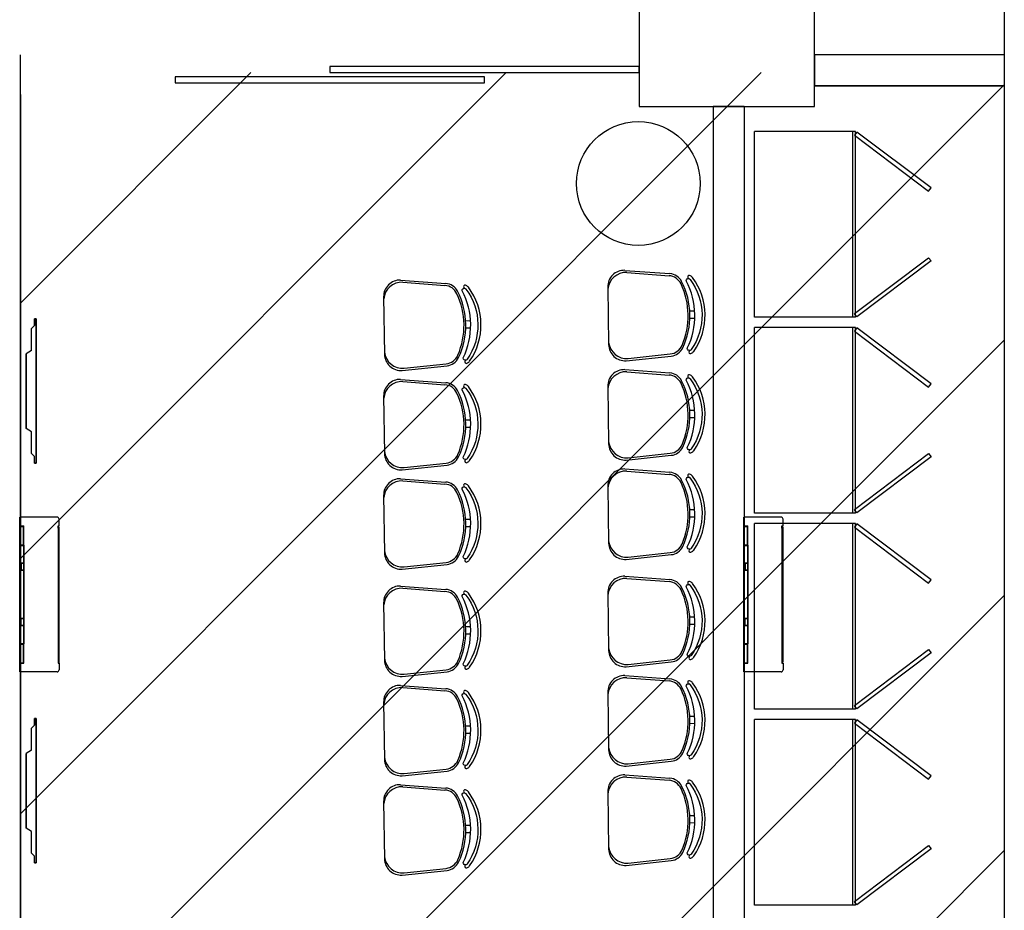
# Model space of a CAD drawing. Extents: x 56.9 to 107.9, y -246.1 to -216.8.
# Tile 12 of 14: x 89.8 to 94.6, y -231.5 to -227.2. Entities that reach past the tile are written whole.
import ezdxf

# ---------------------------------------------------------------- set-up
doc = ezdxf.new("R2010")
doc.units = 0
doc.header["$MEASUREMENT"] = 0
doc.layers.add('PAREDES1', color=8, linetype='CONTINUOUS')

# ---------------------------------------------------------------- blocks, each defined once
blk = doc.blocks.new('9E12KBTU')
at = {"layer": 'PAREDES1'}
for p, q in [((0.1937, 0.375), (0.0134, 0.375)), ((0.0134, -0.375), (0.0134, 0.375)), ((0.2034, 0.3322), (0.2034, 0.3653)), ((0.0134, 0.3322), (0.0324, 0.3322)), ((0.0154, 0.3302), (0.0304, 0.3302)), ((0.0154, 0.2415), (0.0154, 0.3302)), ((0.0304, 0.2415), (0.0304, 0.3302)), ((0.0324, 0.2395), (0.0324, 0.3322)), ((0.1981, 0.321), (0.1981, 0.3322)), ((0.1981, 0.3322), (0.2034, 0.3322)), ((0.1981, 0.3258), (0.2034, 0.3258)), ((0.1998, 0.321), (0.1981, 0.321)), ((0.1998, -0.322), (0.1998, 0.321)), ((0.2009, 0.332), (0.2009, 0.3322)), ((0.2009, 0.3258), (0.2009, 0.3322)), ((0.2012, 0.332), (0.2012, 0.3322)), ((0.2012, 0.3258), (0.2012, 0.3322)), ((0.2034, -0.3268), (0.2034, 0.3258)), ((0.0154, 0.2515), (0.0134, 0.2515)), ((0.0154, 0.2415), (0.0304, 0.2415)), ((0.0234, 0.2415), (0.0234, 0.2395)), ((0.0234, 0.2375), (0.0234, 0.2395)), ((0.0324, 0.2395), (0.0324, -0.2395)), ((0.0154, 0.2275), (0.0134, 0.2275)), ((0.0154, 0.2375), (0.0304, 0.2375)), ((0.0154, 0.2375), (0.0154, 0.1525)), ((0.0304, 0.2375), (0.0304, 0.1525)), ((0.0304, 0.1505), (0.0134, 0.1505)), ((0.0148, 0.1505), (0.0148, 0.1185)), ((0.0304, 0.1525), (0.0154, 0.1525)), ((0.02, 0.1505), (0.02, 0.1185)), ((0.0304, 0.1505), (0.0304, 0.1185)), ((0.0304, 0.1185), (0.0134, 0.1185)), ((0.0304, 0.1165), (0.0154, 0.1165)), ((0.0154, 0.1165), (0.0154, -0.1165)), ((0.0304, 0.1165), (0.0304, -0.2375)), ((0.0304, -0.1185), (0.0134, -0.1185)), ((0.0148, -0.1505), (0.0148, -0.1185)), ((0.0304, -0.1165), (0.0154, -0.1165)), ((0.02, -0.1505), (0.02, -0.1185)), ((0.0304, -0.1505), (0.0134, -0.1505)), ((0.0304, -0.1525), (0.0154, -0.1525)), ((0.0154, -0.1525), (0.0154, -0.2375)), ((0.0154, -0.2375), (0.0304, -0.2375)), ((0.0154, -0.2415), (0.0304, -0.2415)), ((0.0154, -0.3312), (0.0154, -0.2415)), ((0.0304, -0.3312), (0.0304, -0.2415)), ((0.0324, -0.3332), (0.0324, -0.2395)), ((0.0154, -0.3212), (0.0134, -0.3212)), ((0.0134, -0.3332), (0.0324, -0.3332)), ((0.0154, -0.3312), (0.0304, -0.3312)), ((0.0234, -0.3312), (0.0234, -0.3332)), ((0.1981, -0.322), (0.1981, -0.3332)), ((0.1998, -0.322), (0.1981, -0.322)), ((0.1981, -0.3268), (0.2034, -0.3268)), ((0.1981, -0.333), (0.1981, -0.3331)), ((0.1981, -0.3332), (0.2034, -0.3332)), ((0.2009, -0.3268), (0.2009, -0.3332)), ((0.2009, -0.333), (0.2009, -0.3332)), ((0.2012, -0.3268), (0.2012, -0.3332)), ((0.2012, -0.333), (0.2012, -0.3332)), ((0.2034, -0.3332), (0.2034, -0.3653)), ((0.1937, -0.375), (0.0134, -0.375))]:
    blk.add_line(p, q, dxfattribs=at)
for centre, start, end in [((0.1937, 0.3653), 0, 90), ((0.1937, -0.3653), 270, 0)]:
    blk.add_arc(centre, 0.00967, start, end, dxfattribs=at)
blk = doc.blocks.new('TV_LCD')
at = {"layer": 'PAREDES1'}
for p, q in [((-0.197, -0.0259), (-0.1815, 0)), ((-0.197, -0.0259), (-0.1815, 0)), ((-0.1815, 0), (0.1815, 0)), ((0.1815, 0), (-0.1815, 0)), ((0.197, -0.0259), (0.1815, 0)), ((0.197, -0.0259), (0.1815, 0)), ((-0.349, -0.0494), (-0.349, -0.04)), ((-0.349, -0.04), (-0.3161, -0.04)), ((-0.349, -0.04), (-0.349, -0.0494)), ((-0.3161, -0.04), (-0.3025, -0.0259)), ((-0.3025, -0.0259), (-0.3161, -0.04)), ((-0.3025, -0.0259), (-0.197, -0.0259)), ((0.197, -0.0259), (0.3041, -0.0259)), ((0.3041, -0.0259), (0.3177, -0.04)), ((0.3507, -0.04), (0.3177, -0.04)), ((0.3177, -0.04), (0.3507, -0.04)), ((0.3507, -0.0494), (0.3507, -0.04)), ((0.3507, -0.0494), (-0.349, -0.0494)), ((-0.349, -0.0494), (0.3507, -0.0494))]:
    blk.add_line(p, q, dxfattribs=at)

msp = doc.modelspace()

# ---------------------------------------------------------------- hatches: boundary and pattern name
at = {"layer": 'PAREDES1'}
h = msp.add_hatch(dxfattribs=at)
h.set_pattern_fill('ANSI31', color=256, scale=7)
h.set_pattern_definition([(45, (-17.0497, -0.1055), (-0.6187184, 0.6187184), [])])
h.paths.add_polyline_path([(94.5946, -227.4595), (89.8238, -227.4595), (89.8238, -237.715), (94.5946, -237.715)])

# ---------------------------------------------------------------- linework, layer by layer
for p, q in [((89.8238, -237.565), (89.8238, -227.3737)), ((94.5946, -227.3737), (93.6738, -227.3737)), ((94.5946, -227.5237), (93.6738, -227.5237)), ((89.8238, -227.565), (89.8238, -237.565)), ((93.1838, -227.6237), (93.1838, -232.9293)), ((93.1838, -227.6237), (93.3338, -227.6237)), ((93.1838, -227.6237), (93.3338, -227.6237)), ((93.3338, -227.6237), (93.3338, -232.7793))]:
    msp.add_line(p, q, dxfattribs=at)
at = {"layer": 'PAREDES1', "ltscale": 10}
for p, q in [((93.3838, -228.6456), (93.3838, -227.7456)), ((93.8738, -227.7456), (93.3838, -227.7456)), ((93.8598, -228.6456), (93.8598, -227.7456)), ((93.8738, -228.6456), (93.8738, -227.7456)), ((93.8738, -228.6456), (93.3838, -228.6456)), ((93.8738, -228.6456), (93.3838, -228.6456)), ((93.3838, -229.5956), (93.3838, -228.6956)), ((93.8738, -228.6956), (93.3838, -228.6956)), ((93.8598, -229.5956), (93.8598, -228.6956)), ((93.8738, -229.5956), (93.8738, -228.6956)), ((93.8738, -229.5956), (93.3838, -229.5956)), ((93.8738, -229.5956), (93.3838, -229.5956)), ((93.3838, -230.5456), (93.3838, -229.6456)), ((93.8738, -229.6456), (93.3838, -229.6456)), ((93.8598, -230.5456), (93.8598, -229.6456)), ((93.8738, -230.5456), (93.8738, -229.6456)), ((93.8738, -230.5456), (93.3838, -230.5456)), ((93.8738, -230.5456), (93.3838, -230.5456)), ((93.3838, -231.4956), (93.3838, -230.5956)), ((93.8738, -230.5956), (93.3838, -230.5956)), ((93.8598, -231.4956), (93.8598, -230.5956)), ((93.8738, -231.4956), (93.8738, -230.5956)), ((93.8738, -231.4956), (93.3838, -231.4956)), ((93.8738, -231.4956), (93.3838, -231.4956))]:
    msp.add_line(p, q, dxfattribs=at)
at = {"layer": 'PAREDES1', "linetype": 'BYBLOCK'}
for p, q in [((92.7541, -228.4181), (92.9731, -228.4342)), ((92.7643, -228.4284), (92.9692, -228.4441)), ((91.6675, -228.4653), (91.8865, -228.4815)), ((91.6776, -228.4756), (91.8826, -228.4914)), ((92.6718, -228.4993), (92.6762, -228.7778)), ((91.5852, -228.5466), (91.5895, -228.8251)), ((93.0697, -228.6148), (93.0932, -228.6145)), ((91.9831, -228.6621), (92.0066, -228.6617)), ((93.0703, -228.6498), (93.0938, -228.6495)), ((91.9836, -228.6971), (92.0072, -228.6967)), ((92.761, -228.8564), (92.9793, -228.8334)), ((92.7708, -228.8458), (92.9751, -228.8236)), ((91.6744, -228.9037), (91.8927, -228.8807)), ((91.6842, -228.8931), (91.8885, -228.8709)), ((92.7541, -228.8996), (92.9731, -228.9157)), ((92.7643, -228.9099), (92.9692, -228.9256)), ((91.6675, -228.9468), (91.8865, -228.963)), ((91.6776, -228.9571), (91.8826, -228.9729)), ((92.6718, -228.9808), (92.6762, -229.2593)), ((91.5852, -229.0281), (91.5895, -229.3066)), ((93.0697, -229.0964), (93.0932, -229.096)), ((91.9831, -229.1436), (92.0066, -229.1432)), ((93.0703, -229.1313), (93.0938, -229.131)), ((91.9836, -229.1786), (92.0072, -229.1782)), ((92.761, -229.3379), (92.9793, -229.3149)), ((92.7708, -229.3273), (92.9751, -229.3051)), ((91.6744, -229.3852), (91.8927, -229.3622)), ((91.6842, -229.3746), (91.8885, -229.3524)), ((92.7541, -229.3811), (92.9731, -229.3972)), ((91.6675, -229.4283), (91.8865, -229.4445)), ((92.7643, -229.3914), (92.9692, -229.4071)), ((91.6776, -229.4386), (91.8826, -229.4544)), ((92.6718, -229.4623), (92.6762, -229.7408)), ((91.5852, -229.5096), (91.5895, -229.7881)), ((93.0697, -229.5779), (93.0932, -229.5775)), ((91.9831, -229.6251), (92.0066, -229.6247)), ((93.0703, -229.6128), (93.0938, -229.6125)), ((91.9836, -229.6601), (92.0072, -229.6597)), ((92.761, -229.8194), (92.9793, -229.7964)), ((92.7708, -229.8088), (92.9751, -229.7866)), ((91.6744, -229.8667), (91.8927, -229.8437)), ((91.6842, -229.8561), (91.8885, -229.8339)), ((92.7541, -229.9012), (92.9731, -229.9174)), ((92.7643, -229.9115), (92.9692, -229.9273)), ((91.6675, -229.9485), (91.8865, -229.9647)), ((91.6776, -229.9588), (91.8826, -229.9746)), ((92.6718, -229.9825), (92.6762, -230.261)), ((91.5852, -230.0297), (91.5895, -230.3083)), ((93.0697, -230.098), (93.0932, -230.0976)), ((91.9831, -230.1453), (92.0066, -230.1449)), ((93.0703, -230.133), (93.0938, -230.1326)), ((91.9836, -230.1803), (92.0072, -230.1799)), ((92.761, -230.3396), (92.9793, -230.3166)), ((92.7708, -230.329), (92.9751, -230.3068)), ((91.6744, -230.3869), (91.8927, -230.3638)), ((91.6842, -230.3762), (91.8885, -230.354)), ((92.7541, -230.3827), (92.9731, -230.3989)), ((91.6675, -230.43), (91.8865, -230.4462)), ((92.7643, -230.393), (92.9692, -230.4088)), ((91.6776, -230.4403), (91.8826, -230.4561)), ((92.6718, -230.464), (92.6762, -230.7425)), ((91.5852, -230.5112), (91.5895, -230.7898)), ((93.0697, -230.5795), (93.0932, -230.5791)), ((91.9831, -230.6268), (92.0066, -230.6264)), ((93.0703, -230.6145), (93.0938, -230.6141)), ((91.9836, -230.6618), (92.0072, -230.6614)), ((92.761, -230.8211), (92.9793, -230.7981)), ((92.7708, -230.8105), (92.9751, -230.7883)), ((91.6744, -230.8684), (91.8927, -230.8453)), ((91.6842, -230.8577), (91.8885, -230.8356)), ((92.7541, -230.8642), (92.9731, -230.8804)), ((91.6675, -230.9115), (91.8865, -230.9277)), ((92.7643, -230.8745), (92.9692, -230.8903)), ((91.6776, -230.9218), (91.8826, -230.9376)), ((92.6718, -230.9455), (92.6762, -231.224)), ((91.5852, -230.9927), (91.5895, -231.2713)), ((91.9831, -231.1083), (92.0066, -231.1079)), ((93.0697, -231.061), (93.0932, -231.0606)), ((93.0703, -231.096), (93.0938, -231.0956)), ((91.9836, -231.1433), (92.0072, -231.1429)), ((92.761, -231.3026), (92.9793, -231.2796)), ((92.7708, -231.292), (92.9751, -231.2698)), ((91.6744, -231.3499), (91.8927, -231.3268)), ((91.6842, -231.3393), (91.8885, -231.3171))]:
    msp.add_line(p, q, dxfattribs=at)
at = {"layer": 'PAREDES1'}
for points in [[(68.4842, -220.6058), (94.5946, -220.6058), (94.5946, -240.8782), (68.4842, -240.8782)], [(92.8238, -227.6237), (93.6738, -227.6237), (93.6738, -226.5737), (92.8238, -226.5737)], [(91.3238, -227.4595), (92.8238, -227.4595), (92.8238, -227.4295), (91.3238, -227.4295)], [(90.5738, -227.5095), (92.0738, -227.5095), (92.0738, -227.4795), (90.5738, -227.4795)], [(94.2392, -228.0185), (93.8798, -227.7476), (93.8678, -227.7636), (94.2271, -228.0345)], [(94.2392, -228.3726), (93.8798, -228.6436), (93.8678, -228.6276), (94.2271, -228.3567)], [(94.2392, -228.9685), (93.8798, -228.6976), (93.8678, -228.7136), (94.2271, -228.9845)], [(94.2392, -229.3226), (93.8798, -229.5936), (93.8678, -229.5776), (94.2271, -229.3067)], [(94.2392, -229.9185), (93.8798, -229.6476), (93.8678, -229.6636), (94.2271, -229.9345)], [(94.2392, -230.2726), (93.8798, -230.5435), (93.8678, -230.5276), (94.2271, -230.2567)], [(94.2392, -230.8685), (93.8798, -230.5976), (93.8678, -230.6135), (94.2271, -230.8845)], [(94.2392, -231.2226), (93.8798, -231.4935), (93.8678, -231.4776), (94.2271, -231.2067)]]:
    msp.add_lwpolyline(points, close=True, dxfattribs=at)
for points in [[(94.5946, -227.3737), (93.6738, -227.3737), (93.6738, -227.5237), (94.5946, -227.5237)], [(93.3338, -227.6237), (93.1838, -227.6237)]]:
    msp.add_lwpolyline(points, dxfattribs=at)
at = {"layer": 'PAREDES1', "linetype": 'BYBLOCK'}
for points in [[(93.0577, -228.7956, 0.237888), (93.0526, -228.4695, -0.605717), (93.0665, -228.4586, -0.122717), (93.0713, -228.4623, -0.323529), (93.0766, -228.8023, -0.122717), (93.072, -228.8062, -0.605717)], [(91.9711, -228.8429, 0.237888), (91.9659, -228.5168, -0.605717), (91.9799, -228.5058, -0.122717), (91.9846, -228.5096, -0.323529), (91.99, -228.8495, -0.122717), (91.9853, -228.8534, -0.605717)], [(93.0577, -229.2771, 0.237888), (93.0526, -228.951, -0.605717), (93.0665, -228.9401, -0.122717), (93.0713, -228.9438, -0.323529), (93.0766, -229.2838, -0.122717), (93.072, -229.2877, -0.605717)], [(91.9711, -229.3244, 0.237888), (91.9659, -228.9983, -0.605717), (91.9799, -228.9873, -0.122717), (91.9846, -228.9911, -0.323529), (91.99, -229.331, -0.122717), (91.9853, -229.3349, -0.605717)], [(93.0577, -229.7586, 0.237888), (93.0526, -229.4325, -0.605717), (93.0665, -229.4216, -0.122717), (93.0713, -229.4253, -0.323529), (93.0766, -229.7653, -0.122717), (93.072, -229.7692, -0.605717)], [(91.9711, -229.8059, 0.237888), (91.9659, -229.4798, -0.605717), (91.9799, -229.4688, -0.122717), (91.9846, -229.4726, -0.323529), (91.99, -229.8125, -0.122717), (91.9853, -229.8164, -0.605717)], [(93.0577, -230.2788, 0.237888), (93.0526, -229.9527, -0.605717), (93.0665, -229.9417, -0.122717), (93.0713, -229.9455, -0.323529), (93.0766, -230.2854, -0.122717), (93.072, -230.2893, -0.605717)], [(91.9711, -230.3261, 0.237888), (91.9659, -229.9999, -0.605717), (91.9799, -229.989, -0.122717), (91.9846, -229.9927, -0.323529), (91.99, -230.3327, -0.122717), (91.9853, -230.3366, -0.605717)], [(93.0577, -230.7603, 0.237888), (93.0526, -230.4342, -0.605717), (93.0665, -230.4232, -0.122717), (93.0713, -230.427, -0.323529), (93.0766, -230.7669, -0.122717), (93.072, -230.7708, -0.605717)], [(91.9711, -230.8076, 0.237888), (91.9659, -230.4814, -0.605717), (91.9799, -230.4705, -0.122717), (91.9846, -230.4742, -0.323529), (91.99, -230.8142, -0.122717), (91.9853, -230.8181, -0.605717)], [(93.0577, -231.2418, 0.237888), (93.0526, -230.9157, -0.605717), (93.0665, -230.9047, -0.122717), (93.0713, -230.9085, -0.323529), (93.0766, -231.2484, -0.122717), (93.072, -231.2523, -0.605717)], [(91.9711, -231.2891, 0.237888), (91.9659, -230.9629, -0.605717), (91.9799, -230.952, -0.122717), (91.9846, -230.9557, -0.323529), (91.99, -231.2957, -0.122717), (91.9853, -231.2996, -0.605717)]]:
    msp.add_lwpolyline(points, format="xyb", close=True, dxfattribs=at)
msp.add_circle((92.8202, -227.9972), 0.3, dxfattribs=at)
for centre, radius, start, end in [((92.7518, -228.498), 0.08, 88.3306, 180.8998), ((92.7606, -228.517), 0.0887, 87.6476, 175.3073), ((92.9679, -228.504), 0.07, 27.2951, 85.7786), ((91.6652, -228.5453), 0.08, 88.3306, 180.8998), ((91.674, -228.5643), 0.0887, 87.6476, 175.3073), ((91.8813, -228.5513), 0.07, 27.2951, 85.7786), ((92.9638, -228.5139), 0.07, 25.1637, 85.5999), ((92.7083, -228.638), 0.3622, 334.5045, 27.2951), ((93.0672, -228.4505), 0.00782, 45.5743, 241.0889), ((93.0614, -228.47), 0.0125, 37.7697, 65.7543), ((93.0614, -228.47), 0.0275, 37.4427, 65.7543), ((92.8387, -228.636), 0.3052, 325.0236, 36.776), ((91.8772, -228.5612), 0.07, 25.1637, 85.5999), ((91.6217, -228.6853), 0.3622, 334.5045, 27.2951), ((91.9806, -228.4977), 0.00782, 45.5743, 241.0889), ((91.9748, -228.5172), 0.0125, 37.7697, 65.7543), ((91.9748, -228.5172), 0.0275, 37.4427, 65.7543), ((91.7521, -228.6832), 0.3052, 325.0236, 36.776), ((92.6994, -228.6382), 0.3622, 336.6359, 25.1637), ((91.6128, -228.6854), 0.3622, 336.6359, 25.1637), ((92.7644, -228.7573), 0.0887, 186.4923, 274.152), ((91.6778, -228.8046), 0.0887, 186.4923, 274.152), ((92.7561, -228.7766), 0.08, 180.8998, 273.469), ((92.9676, -228.754), 0.07, 276.1997, 336.6359), ((92.972, -228.7638), 0.07, 276.0211, 334.5045), ((93.0729, -228.8142), 0.00782, 120.7107, 316.2253), ((93.0665, -228.7949), 0.0275, 296.0453, 324.3569), ((91.6695, -228.8238), 0.08, 180.8998, 273.469), ((91.881, -228.8013), 0.07, 276.1997, 336.6359), ((91.8854, -228.811), 0.07, 276.0211, 334.5045), ((91.9863, -228.8615), 0.00782, 120.7107, 316.2253), ((91.9799, -228.8422), 0.0275, 296.0453, 324.3569), ((92.7518, -228.9795), 0.08, 88.3306, 180.8998), ((92.7606, -228.9985), 0.0887, 87.6476, 175.3073), ((91.6652, -229.0268), 0.08, 88.3306, 180.8998), ((91.674, -229.0458), 0.0887, 87.6476, 175.3073), ((92.9638, -228.9954), 0.07, 25.1637, 85.5999), ((92.9679, -228.9855), 0.07, 27.2951, 85.7786), ((92.7083, -229.1195), 0.3622, 334.5045, 27.2951), ((93.0672, -228.932), 0.00782, 45.5743, 241.0889), ((93.0614, -228.9515), 0.0125, 37.7697, 65.7543), ((93.0614, -228.9515), 0.0275, 37.4427, 65.7543), ((92.8387, -229.1175), 0.3052, 325.0236, 36.776), ((91.8772, -229.0427), 0.07, 25.1637, 85.5999), ((91.8813, -229.0328), 0.07, 27.2951, 85.7786), ((91.6217, -229.1668), 0.3622, 334.5045, 27.2951), ((91.9806, -228.9792), 0.00782, 45.5743, 241.0889), ((91.9748, -228.9987), 0.0125, 37.7697, 65.7543), ((91.9748, -228.9987), 0.0275, 37.4427, 65.7543), ((91.7521, -229.1647), 0.3052, 325.0236, 36.776), ((92.6994, -229.1197), 0.3622, 336.6359, 25.1637), ((91.6128, -229.1669), 0.3622, 336.6359, 25.1637), ((92.7561, -229.2581), 0.08, 180.8998, 273.469), ((92.7644, -229.2388), 0.0887, 186.4923, 274.152), ((92.9676, -229.2355), 0.07, 276.1997, 336.6359), ((92.972, -229.2453), 0.07, 276.0211, 334.5045), ((93.0729, -229.2957), 0.00782, 120.7107, 316.2253), ((93.0665, -229.2764), 0.0275, 296.0453, 324.3569), ((91.6695, -229.3053), 0.08, 180.8998, 273.469), ((91.6778, -229.2861), 0.0887, 186.4923, 274.152), ((91.881, -229.2828), 0.07, 276.1997, 336.6359), ((91.8854, -229.2926), 0.07, 276.0211, 334.5045), ((91.9863, -229.343), 0.00782, 120.7107, 316.2253), ((91.9799, -229.3237), 0.0275, 296.0453, 324.3569), ((92.7518, -229.461), 0.08, 88.3306, 180.8998), ((91.6652, -229.5083), 0.08, 88.3306, 180.8998), ((92.7606, -229.48), 0.0887, 87.6476, 175.3073), ((92.9638, -229.4769), 0.07, 25.1637, 85.5999), ((92.9679, -229.4671), 0.07, 27.2951, 85.7786), ((92.7083, -229.601), 0.3622, 334.5045, 27.2951), ((93.0672, -229.4135), 0.00782, 45.5743, 241.0889), ((93.0614, -229.433), 0.0125, 37.7697, 65.7543), ((93.0614, -229.433), 0.0275, 37.4427, 65.7543), ((92.8387, -229.599), 0.3052, 325.0236, 36.776), ((91.674, -229.5273), 0.0887, 87.6476, 175.3073), ((91.8772, -229.5242), 0.07, 25.1637, 85.5999), ((91.8813, -229.5143), 0.07, 27.2951, 85.7786), ((91.6217, -229.6483), 0.3622, 334.5045, 27.2951), ((91.9806, -229.4607), 0.00782, 45.5743, 241.0889), ((91.9748, -229.4802), 0.0125, 37.7697, 65.7543), ((91.9748, -229.4802), 0.0275, 37.4427, 65.7543), ((91.7521, -229.6462), 0.3052, 325.0236, 36.776), ((92.6994, -229.6012), 0.3622, 336.6359, 25.1637), ((91.6128, -229.6484), 0.3622, 336.6359, 25.1637), ((92.7561, -229.7396), 0.08, 180.8998, 273.469), ((92.7644, -229.7204), 0.0887, 186.4923, 274.152), ((92.9676, -229.717), 0.07, 276.1997, 336.6359), ((92.972, -229.7268), 0.07, 276.0211, 334.5045), ((93.0729, -229.7772), 0.00782, 120.7107, 316.2253), ((91.6695, -229.7868), 0.08, 180.8998, 273.469), ((91.6778, -229.7676), 0.0887, 186.4923, 274.152), ((91.881, -229.7643), 0.07, 276.1997, 336.6359), ((91.8854, -229.7741), 0.07, 276.0211, 334.5045), ((91.9863, -229.8245), 0.00782, 120.7107, 316.2253), ((93.0665, -229.7579), 0.0275, 296.0453, 324.3569), ((91.9799, -229.8052), 0.0275, 296.0453, 324.3569), ((92.7518, -229.9812), 0.08, 88.3306, 180.8998), ((92.7606, -230.0002), 0.0887, 87.6476, 175.3073), ((91.6652, -230.0285), 0.08, 88.3306, 180.8998), ((91.674, -230.0474), 0.0887, 87.6476, 175.3073), ((92.9638, -229.9971), 0.07, 25.1637, 85.5999), ((92.9679, -229.9872), 0.07, 27.2951, 85.7786), ((92.7083, -230.1212), 0.3622, 334.5045, 27.2951), ((93.0672, -229.9336), 0.00782, 45.5743, 241.0889), ((93.0614, -229.9531), 0.0125, 37.7697, 65.7543), ((93.0614, -229.9531), 0.0275, 37.4427, 65.7543), ((92.8387, -230.1191), 0.3052, 325.0236, 36.776), ((91.8772, -230.0444), 0.07, 25.1637, 85.5999), ((91.8813, -230.0345), 0.07, 27.2951, 85.7786), ((91.6217, -230.1685), 0.3622, 334.5045, 27.2951), ((91.9806, -229.9809), 0.00782, 45.5743, 241.0889), ((91.9748, -230.0004), 0.0125, 37.7697, 65.7543), ((91.9748, -230.0004), 0.0275, 37.4427, 65.7543), ((91.7521, -230.1664), 0.3052, 325.0236, 36.776), ((92.6994, -230.1213), 0.3622, 336.6359, 25.1637), ((91.6128, -230.1686), 0.3622, 336.6359, 25.1637), ((92.7561, -230.2597), 0.08, 180.8998, 273.469), ((92.7644, -230.2405), 0.0887, 186.4923, 274.152), ((92.9676, -230.2372), 0.07, 276.1997, 336.6359), ((92.972, -230.247), 0.07, 276.0211, 334.5045), ((93.0729, -230.2974), 0.00782, 120.7107, 316.2253), ((93.0665, -230.2781), 0.0275, 296.0453, 324.3569), ((91.6695, -230.307), 0.08, 180.8998, 273.469), ((91.6778, -230.2878), 0.0887, 186.4923, 274.152), ((91.881, -230.2845), 0.07, 276.1997, 336.6359), ((91.8854, -230.2942), 0.07, 276.0211, 334.5045), ((91.9863, -230.3446), 0.00782, 120.7107, 316.2253), ((91.9799, -230.3253), 0.0275, 296.0453, 324.3569), ((92.7518, -230.4627), 0.08, 88.3306, 180.8998), ((91.6652, -230.51), 0.08, 88.3306, 180.8998), ((92.7606, -230.4817), 0.0887, 87.6476, 175.3073), ((92.9638, -230.4786), 0.07, 25.1637, 85.5999), ((92.9679, -230.4687), 0.07, 27.2951, 85.7786), ((92.7083, -230.6027), 0.3622, 334.5045, 27.2951), ((93.0672, -230.4151), 0.00782, 45.5743, 241.0889), ((93.0614, -230.4346), 0.0125, 37.7697, 65.7543), ((93.0614, -230.4346), 0.0275, 37.4427, 65.7543), ((92.8387, -230.6006), 0.3052, 325.0236, 36.776), ((91.674, -230.5289), 0.0887, 87.6476, 175.3073), ((91.8772, -230.5259), 0.07, 25.1637, 85.5999), ((91.8813, -230.516), 0.07, 27.2951, 85.7786), ((91.6217, -230.65), 0.3622, 334.5045, 27.2951), ((91.9806, -230.4624), 0.00782, 45.5743, 241.0889), ((91.9748, -230.4819), 0.0125, 37.7697, 65.7543), ((91.9748, -230.4819), 0.0275, 37.4427, 65.7543), ((91.7521, -230.6479), 0.3052, 325.0236, 36.776), ((92.6994, -230.6028), 0.3622, 336.6359, 25.1637), ((91.6128, -230.6501), 0.3622, 336.6359, 25.1637), ((92.7561, -230.7412), 0.08, 180.8998, 273.469), ((92.7644, -230.722), 0.0887, 186.4923, 274.152), ((92.9676, -230.7187), 0.07, 276.1997, 336.6359), ((92.972, -230.7285), 0.07, 276.0211, 334.5045), ((93.0729, -230.7789), 0.00782, 120.7107, 316.2253), ((91.6695, -230.7885), 0.08, 180.8998, 273.469), ((91.6778, -230.7693), 0.0887, 186.4923, 274.152), ((91.881, -230.766), 0.07, 276.1997, 336.6359), ((91.8854, -230.7757), 0.07, 276.0211, 334.5045), ((91.9863, -230.8261), 0.00782, 120.7107, 316.2253), ((93.0665, -230.7596), 0.0275, 296.0453, 324.3569), ((91.9799, -230.8068), 0.0275, 296.0453, 324.3569), ((92.7518, -230.9442), 0.08, 88.3306, 180.8998), ((91.6652, -230.9915), 0.08, 88.3306, 180.8998), ((92.7606, -230.9632), 0.0887, 87.6476, 175.3073), ((92.9638, -230.9601), 0.07, 25.1637, 85.5999), ((92.9679, -230.9502), 0.07, 27.2951, 85.7786), ((93.0672, -230.8966), 0.00782, 45.5743, 241.0889), ((93.0614, -230.9161), 0.0125, 37.7697, 65.7543), ((93.0614, -230.9161), 0.0275, 37.4427, 65.7543), ((92.8387, -231.0821), 0.3052, 325.0236, 36.776), ((91.674, -231.0104), 0.0887, 87.6476, 175.3073), ((91.8772, -231.0074), 0.07, 25.1637, 85.5999), ((91.8813, -230.9975), 0.07, 27.2951, 85.7786), ((91.9806, -230.9439), 0.00782, 45.5743, 241.0889), ((91.9748, -230.9634), 0.0125, 37.7697, 65.7543), ((91.9748, -230.9634), 0.0275, 37.4427, 65.7543), ((91.7521, -231.1294), 0.3052, 325.0236, 36.776), ((92.6994, -231.0843), 0.3622, 336.6359, 25.1637), ((92.7083, -231.0842), 0.3622, 334.5045, 27.2951), ((91.6128, -231.1316), 0.3622, 336.6359, 25.1637), ((91.6217, -231.1315), 0.3622, 334.5045, 27.2951), ((92.7561, -231.2228), 0.08, 180.8998, 273.469), ((92.7644, -231.2035), 0.0887, 186.4923, 274.152), ((92.9676, -231.2002), 0.07, 276.1997, 336.6359), ((92.972, -231.21), 0.07, 276.0211, 334.5045), ((91.6695, -231.27), 0.08, 180.8998, 273.469), ((91.6778, -231.2508), 0.0887, 186.4923, 274.152), ((91.881, -231.2475), 0.07, 276.1997, 336.6359), ((91.8854, -231.2572), 0.07, 276.0211, 334.5045), ((93.0729, -231.2604), 0.00782, 120.7107, 316.2253), ((93.0665, -231.2411), 0.0275, 296.0453, 324.3569), ((91.9863, -231.3076), 0.00782, 120.7107, 316.2253), ((91.9799, -231.2884), 0.0275, 296.0453, 324.3569)]:
    msp.add_arc(centre, radius, start, end, dxfattribs=at)

# ---------------------------------------------------------------- block references
at = {"layer": 'PAREDES1', "rotation": 89.9999999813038}
for p in [(89.8518, -229.004), (89.8518, -230.9414)]:
    msp.add_blockref('TV_LCD', p, dxfattribs=at)
at = {"layer": 'PAREDES1'}
for p in [(89.8085, -229.9896), (93.3185, -229.9896)]:
    msp.add_blockref('9E12KBTU', p, dxfattribs=at)

doc.saveas('drawing.dxf')
